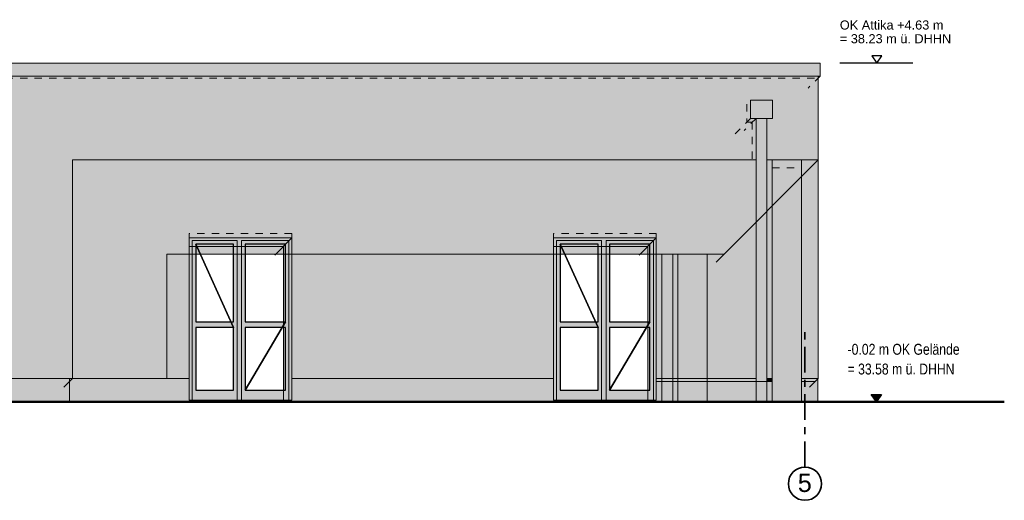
# Model space of a CAD drawing. Header units: metres. Extents: x 1169 to 1496, y -112 to 50.
# Tile 199 of 256: x 1376 to 1390, y -34 to -27. Entities that reach past the tile are written whole.
import ezdxf

# ---------------------------------------------------------------- set-up
doc = ezdxf.new("R2010")
doc.units = ezdxf.units.M
doc.header["$XCLIPFRAME"] = 2
for name, pattern in [('AUSGEZOGEN', [0]), ('PUNKT2_S9', [0.0015, 0, -0.0015]), ('STRICHPUNKT2_S5', [0.5, 0.35, -0.05, 0.05, -0.05]), ('VERDECKT2_S2', [0.15, 0.1, -0.05])]:
    doc.linetypes.add(name, pattern=pattern)
for name, color, linetype, lineweight in [('XR$2$Achsen', 4, 'AUSGEZOGEN', 13), ('XR$2$Allgemein', 4, 'AUSGEZOGEN', 13), ('XR$2$Ansicht', 1, 'AUSGEZOGEN', 50), ('XR$2$Beschriften', 4, 'AUSGEZOGEN', 13), ('XR$2$Dach_1', 3, 'AUSGEZOGEN', 18), ('XR$2$Maßlinie 1_50', 7, 'AUSGEZOGEN', 25), ('XR$2$Text 1_100', 3, 'AUSGEZOGEN', 18), ('XR$2$Türen', 3, 'AUSGEZOGEN', 18), ('XR$2$Wegeflächen', 4, 'AUSGEZOGEN', 13), ('XR$3$Design', 4, 'AUSGEZOGEN', 13), ('XR$3$Muster', 4, 'AUSGEZOGEN', 13), ('XR$3$Möblierung', 4, 'AUSGEZOGEN', 13), ('XR$4$Ansicht', 1, 'AUSGEZOGEN', 50), ('XR$4$Muster', 4, 'AUSGEZOGEN', 13), ('XR$4$Möblierung', 4, 'AUSGEZOGEN', 13), ('XR$4$STANDARD_1', 7, 'AUSGEZOGEN', 25), ('XR$5$Möblierung', 4, 'AUSGEZOGEN', 13)]:
    doc.layers.add(name, color=color, linetype=linetype, lineweight=lineweight)
doc.styles.add('ARIAL', font='arial.ttf')
picture_1 = doc.add_image_def('image1.tif', size_in_pixel=(512, 512))

# ---------------------------------------------------------------- blocks, each defined once
blk = doc.blocks.new('NSY145')
at = {"color": 0, "linetype": 'ByBlock', "lineweight": -2}
for p, q in [((-0.035, 0.05), (0, 0.05)), ((0, 0), (-0.035, 0.05)), ((0.0302, 0.0475), (-0.0302, 0.0475)), ((-0.0302, 0.0475), (0, 0.0044)), ((-0.0254, 0.045), (0, 0.045)), ((0, 0.0087), (-0.0254, 0.045)), ((0.0206, 0.0425), (-0.0206, 0.0425)), ((-0.0206, 0.0425), (0, 0.0131)), ((-0.0159, 0.04), (0, 0.04)), ((0, 0.0174), (-0.0159, 0.04)), ((0.011, 0.0375), (-0.011, 0.0375)), ((-0.011, 0.0375), (0, 0.0218)), ((-0.0063, 0.035), (0, 0.035)), ((0, 0.0261), (-0.0063, 0.035)), ((0.0014, 0.0325), (-0.0014, 0.0325)), ((-0.0014, 0.0325), (0, 0.0305)), ((0, 0.05), (0.035, 0.05)), ((0.035, 0.05), (0, 0)), ((0, 0.0044), (0.0302, 0.0475)), ((0, 0.045), (0.0254, 0.045)), ((0.0254, 0.045), (0, 0.0087)), ((0, 0.0131), (0.0206, 0.0425)), ((0, 0.04), (0.0159, 0.04)), ((0.0159, 0.04), (0, 0.0174)), ((0, 0.0218), (0.011, 0.0375)), ((0, 0.035), (0.0063, 0.035)), ((0.0063, 0.035), (0, 0.0261)), ((0, 0.0305), (0.0014, 0.0325))]:
    blk.add_line(p, q, dxfattribs=at)
blk = doc.blocks.new('NSY144')
at = {"color": 0, "linetype": 'ByBlock', "lineweight": -2}
for p, q in [((0.035, 0.05), (-0.035, 0.05)), ((-0.035, 0.05), (0, 0)), ((0, 0), (0.035, 0.05))]:
    blk.add_line(p, q, dxfattribs=at)

msp = doc.modelspace()

# ---------------------------------------------------------------- hatches: boundary and pattern name
at = {"layer": 'XR$3$Muster', "linetype": 'AUSGEZOGEN', "lineweight": 13, "transparency": 33554687}
msp.add_hatch(color=252, dxfattribs=at).paths.add_polyline_path([(1386.1317, -28.6438), (1386.4317, -28.6438), (1386.4317, -28.3938), (1386.1317, -28.3938)])
h = msp.add_hatch(color=7, dxfattribs=at)
h.set_gradient(color1=(199, 199, 199), color2=(48, 48, 48), one_color=1, name='INVCYLINDER')
h.paths.add_polyline_path([(1386.2067, -32.5331), (1386.3567, -32.5331), (1386.3567, -28.6438), (1386.2067, -28.6438)], flags=0)
at = {"layer": 'XR$3$Möblierung', "linetype": 'AUSGEZOGEN', "lineweight": 13, "true_color": 0x9f9d98, "transparency": 33554687}
msp.add_hatch(color=253, dxfattribs=at).paths.add_polyline_path([(1387.0881, -28.0604), (1387.0881, -27.8831), (1359.8411, -27.8831), (1356.6825, -27.8844), (1356.6825, -28.0604)])
at = {"layer": 'XR$4$Muster', "linetype": 'AUSGEZOGEN', "lineweight": 13, "transparency": 33554687}
for points in [[(1386.08, -28.6955), (1386.155, -28.6955), (1386.155, -29.2131), (1386.2067, -29.2131), (1386.2067, -28.6438), (1386.1317, -28.6438), (1386.1317, -28.3938), (1386.08, -28.4455)], [(1378.4281, -30.4004), (1379.7208, -30.4004), (1379.7208, -32.5131), (1379.8381, -32.5131), (1379.8381, -30.2831), (1378.4281, -30.2831)], [(1383.4281, -30.4004), (1384.7208, -30.4004), (1384.7208, -32.5131), (1384.8381, -32.5131), (1384.8381, -30.2831), (1383.4281, -30.2831)], [(1373.5831, -32.2131), (1373.5831, -32.2531), (1378.4281, -32.2531), (1378.4281, -32.2131)], [(1379.8381, -32.2131), (1379.8381, -32.2531), (1383.4281, -32.2531), (1383.4281, -32.2131)], [(1386.2067, -32.2531), (1386.2067, -32.2131), (1384.8381, -32.2131), (1384.8381, -32.2531)], [(1386.4281, -32.2531), (1386.4281, -32.2131), (1386.3567, -32.2131), (1386.3567, -32.2531)], [(1386.8281, -32.2531), (1387.0181, -32.2531), (1387.0531, -32.2181), (1387.0531, -32.2131), (1386.8281, -32.2131)]]:
    msp.add_hatch(color=250, dxfattribs=at).paths.add_polyline_path(points)
at = {"layer": 'XR$4$Möblierung', "linetype": 'AUSGEZOGEN', "lineweight": 13, "transparency": 33554687}
msp.add_hatch(color=59, dxfattribs=at).paths.add_polyline_path([(1387.0581, -28.0604), (1356.7081, -28.0604), (1356.7081, -28.0904), (1387.0581, -28.0904)])
at = {"layer": 'XR$4$STANDARD_1', "linetype": 'AUSGEZOGEN', "lineweight": 50, "transparency": 33554687}
for points in [[(1385.5353, -32.5331), (1385.5353, -30.5059), (1385.7653, -30.5059), (1386.2067, -30.0645), (1386.2067, -29.2131), (1376.8281, -29.2131), (1376.8281, -32.2131), (1378.1209, -32.2131), (1378.1209, -30.5059), (1385.1353, -30.5059), (1385.1353, -32.5331)], [(1387.0581, -29.2131), (1386.3567, -29.2131), (1386.3567, -29.9145), (1386.4281, -29.8431), (1386.4281, -29.3197), (1386.8281, -29.3197), (1386.8281, -29.4431)], [(1385.0639, -30.5059), (1384.9139, -30.5059), (1384.9139, -32.5331), (1385.0639, -32.5331)]]:
    msp.add_hatch(color=250, dxfattribs=at).paths.add_polyline_path(points)
at = {"layer": 'XR$5$Möblierung', "linetype": 'AUSGEZOGEN', "lineweight": 13, "true_color": 0xe1d7c9, "transparency": 33554687}
h = msp.add_hatch(color=254, dxfattribs=at)
h.paths.add_polyline_path([(1386.08, -28.4455), (1386.1317, -28.3938), (1386.4317, -28.3938), (1386.4317, -28.6438), (1386.3567, -28.6438), (1386.3567, -29.2131), (1387.0581, -29.2131), (1387.0581, -28.0904), (1356.7681, -28.0904), (1356.7681, -32.2131), (1360.3279, -32.2131), (1360.3279, -30.7231), (1357.9281, -30.7231), (1357.9281, -29.7831), (1360.3279, -29.7831), (1360.3279, -28.6955), (1360.2529, -28.6955), (1360.2529, -28.4455), (1360.3046, -28.3938), (1360.6046, -28.3938), (1360.6046, -28.6438), (1360.5296, -28.6438), (1360.5296, -29.7831), (1373.3815, -29.7831), (1373.3815, -28.6955), (1373.3065, -28.6955), (1373.3065, -28.4455), (1373.3581, -28.3938), (1373.6581, -28.3938), (1373.6581, -28.6438), (1373.5831, -28.6438), (1373.5831, -29.7831), (1375.4631, -29.7831), (1375.4631, -30.7231), (1373.5831, -30.7231), (1373.5831, -32.2131), (1376.8281, -32.2131), (1376.8281, -29.2131), (1386.155, -29.2131), (1386.155, -28.6955), (1386.08, -28.6955)])
h.paths.add_polyline_path([(1360.5296, -30.7231), (1360.5296, -32.2131), (1373.3815, -32.2131), (1373.3815, -30.7231)])
h.paths.add_polyline_path([(1386.8281, -32.5331), (1386.8281, -29.3197), (1386.4281, -29.3197), (1386.4281, -32.5331)])
h.paths.add_polyline_path([(1375.4221, -30.7935), (1374.7621, -30.7935), (1374.7926, -30.7631), (1375.4526, -30.7631)], flags=16)
h.paths.add_polyline_path([(1357.9281, -30.7631), (1358.5881, -30.7631), (1358.5577, -30.7935), (1357.8977, -30.7935)], flags=16)
h.paths.add_polyline_path([(1360.6781, -30.7631), (1361.3381, -30.7631), (1361.3077, -30.7935), (1360.6477, -30.7935)], flags=16)
h.paths.add_polyline_path([(1373.1821, -30.7935), (1372.5221, -30.7935), (1372.5526, -30.7631), (1373.2126, -30.7631)], flags=16)
h.paths.add_polyline_path([(1370.5577, -30.7935), (1369.8977, -30.7935), (1369.9281, -30.7631), (1370.5881, -30.7631)], flags=16)
h.paths.add_polyline_path([(1369.1827, -30.7935), (1368.5227, -30.7935), (1368.5531, -30.7631), (1369.2131, -30.7631)], flags=16)
h.paths.add_polyline_path([(1366.0577, -30.7935), (1365.3977, -30.7935), (1365.4281, -30.7631), (1366.0881, -30.7631)], flags=16)
h.paths.add_polyline_path([(1363.6827, -30.7935), (1363.0227, -30.7935), (1363.0531, -30.7631), (1363.7131, -30.7631)], flags=16)
at = {"layer": 'XR$5$Möblierung', "linetype": 'AUSGEZOGEN', "lineweight": 13, "true_color": 0xcdc4b7, "transparency": 33554687}
for points in [[(1386.8281, -29.4431), (1386.8281, -32.2131), (1387.0581, -32.2131), (1387.0581, -29.2131)], [(1386.4281, -32.2131), (1386.4281, -29.8431), (1386.3567, -29.9145), (1386.3567, -32.2131)], [(1385.5353, -32.2131), (1386.2067, -32.2131), (1386.2067, -30.0645), (1385.7653, -30.5059), (1385.5353, -30.5059)], [(1378.1209, -30.5059), (1378.1209, -32.2131), (1378.4281, -32.2131), (1378.4281, -30.5059)], [(1379.8381, -30.5059), (1379.8381, -32.2131), (1383.4281, -32.2131), (1383.4281, -30.5059)], [(1384.9139, -32.2131), (1384.9139, -30.5059), (1384.8381, -30.5059), (1384.8381, -32.2131)], [(1385.1353, -32.2131), (1385.1353, -30.5059), (1385.0639, -30.5059), (1385.0639, -32.2131)]]:
    msp.add_hatch(color=9, dxfattribs=at).paths.add_polyline_path(points)
at = {"layer": 'XR$5$Möblierung', "linetype": 'AUSGEZOGEN', "lineweight": 13, "true_color": 0x575044, "transparency": 33554687}
h = msp.add_hatch(color=251, dxfattribs=at)
h.paths.add_polyline_path([(1379.1981, -31.5131), (1379.7208, -31.5131), (1379.7208, -31.4331), (1379.1981, -31.4331), (1379.1981, -30.5059), (1379.0381, -30.5059), (1379.0381, -31.4331), (1378.5181, -31.4331), (1378.5181, -30.5059), (1378.4281, -30.5059), (1378.4281, -32.5131), (1379.7208, -32.5131), (1379.7208, -32.3731), (1379.1981, -32.3731)])
h.paths.add_polyline_path([(1378.5181, -32.3731), (1378.5181, -31.5131), (1379.0381, -31.5131), (1379.0381, -32.3731)], flags=16)
h = msp.add_hatch(color=251, dxfattribs=at)
h.paths.add_polyline_path([(1384.1981, -31.5131), (1384.7208, -31.5131), (1384.7208, -31.4331), (1384.1981, -31.4331), (1384.1981, -30.5059), (1384.0381, -30.5059), (1384.0381, -31.4331), (1383.5181, -31.4331), (1383.5181, -30.5059), (1383.4281, -30.5059), (1383.4281, -32.5131), (1384.7208, -32.5131), (1384.7208, -32.3731), (1384.1981, -32.3731)])
h.paths.add_polyline_path([(1383.5181, -32.3731), (1383.5181, -31.5131), (1384.0381, -31.5131), (1384.0381, -32.3731)], flags=16)
at = {"layer": 'XR$5$Möblierung', "linetype": 'AUSGEZOGEN', "lineweight": 13, "true_color": 0x766a5e, "transparency": 33554687}
msp.add_hatch(color=251, dxfattribs=at).paths.add_polyline_path([(1373.5831, -32.5331), (1376.7881, -32.5331), (1376.7881, -32.2531), (1373.5831, -32.2531)])
at = {"layer": 'XR$5$Möblierung', "linetype": 'AUSGEZOGEN', "lineweight": 13, "true_color": 0x62584e, "transparency": 33554687}
for points in [[(1384.8381, -32.2531), (1384.8381, -32.5131), (1383.4281, -32.5131), (1383.4281, -32.2531), (1379.8381, -32.2531), (1379.8381, -32.5131), (1378.4281, -32.5131), (1378.4281, -32.2531), (1376.7881, -32.2531), (1376.7881, -32.5331), (1384.9139, -32.5331), (1384.9139, -32.2531)], [(1385.1353, -32.5331), (1385.1353, -32.2531), (1385.0639, -32.2531), (1385.0639, -32.5331)], [(1386.2067, -32.5331), (1386.2067, -32.2531), (1385.5353, -32.2531), (1385.5353, -32.5331)], [(1386.3567, -32.2531), (1386.3567, -32.5331), (1386.4281, -32.5331), (1386.4281, -32.2531)], [(1386.8281, -32.2531), (1386.8281, -32.5331), (1387.0531, -32.5331), (1387.0531, -32.2181), (1387.0181, -32.2531)]]:
    msp.add_hatch(color=251, dxfattribs=at).paths.add_polyline_path(points)

# ---------------------------------------------------------------- linework, layer by layer
at = {"layer": 'XR$2$Achsen', "color": 35, "linetype": 'STRICHPUNKT2_S5', "lineweight": 35, "transparency": 33554687}
msp.add_line((1386.8781, -33.4295), (1386.8781, -31.5331), dxfattribs=at)
at = {"layer": 'XR$2$Achsen', "color": 35, "linetype": 'AUSGEZOGEN', "lineweight": 35, "transparency": 33554687}
msp.add_circle((1386.8781, -33.6577), 0.2282, dxfattribs=at)
at = {"layer": 'XR$2$Allgemein', "color": 4, "linetype": 'AUSGEZOGEN', "lineweight": 13, "transparency": 33554687}
for p, q in [((1376.8281, -29.2131), (1386.2067, -29.2131)), ((1376.8281, -29.2131), (1376.8281, -32.2131)), ((1386.3567, -29.2131), (1387.0581, -29.2131))]:
    msp.add_line(p, q, dxfattribs=at)
at = {"layer": 'XR$2$Ansicht', "color": 4, "linetype": 'AUSGEZOGEN', "lineweight": 13, "transparency": 33554687}
for p, q in [((1356.6825, -27.8831), (1387.0881, -27.8831)), ((1387.0881, -27.8831), (1387.0881, -28.0604)), ((1387.0881, -28.0604), (1356.6825, -28.0604)), ((1387.0581, -32.2131), (1387.0581, -28.0604)), ((1386.2067, -32.5331), (1386.2067, -28.6438)), ((1386.3567, -32.5331), (1386.3567, -28.6438)), ((1386.4281, -32.5331), (1386.4281, -29.2131)), ((1386.8281, -32.5331), (1386.8281, -29.2131)), ((1378.4281, -30.2831), (1378.4281, -32.5131)), ((1379.0881, -30.3181), (1378.4681, -30.3181)), ((1378.4681, -30.3181), (1378.4681, -32.5131)), ((1379.0381, -30.3681), (1378.5181, -30.3681)), ((1379.0881, -32.5131), (1379.0881, -30.3181)), ((1379.7981, -30.3181), (1379.1481, -30.3181)), ((1379.1481, -30.3181), (1379.1481, -32.5131)), ((1379.7481, -30.3681), (1379.1981, -30.3681)), ((1379.7981, -32.5131), (1379.7981, -30.3181)), ((1379.8381, -32.5131), (1379.8381, -30.2831)), ((1383.4281, -30.2831), (1383.4281, -32.5131)), ((1384.0881, -30.3181), (1383.4681, -30.3181)), ((1383.4681, -30.3181), (1383.4681, -32.5131)), ((1384.0381, -30.3681), (1383.5181, -30.3681)), ((1384.0881, -32.5131), (1384.0881, -30.3181)), ((1384.7981, -30.3181), (1384.1481, -30.3181)), ((1384.1481, -30.3181), (1384.1481, -32.5131)), ((1384.7481, -30.3681), (1384.1981, -30.3681)), ((1384.7981, -32.5131), (1384.7981, -30.3181)), ((1384.8381, -32.5131), (1384.8381, -30.2831)), ((1379.0381, -31.4331), (1378.5181, -31.4331)), ((1379.7481, -31.4331), (1379.1981, -31.4331)), ((1384.0381, -31.4331), (1383.5181, -31.4331)), ((1384.7481, -31.4331), (1384.1981, -31.4331)), ((1378.5181, -31.5131), (1379.0381, -31.5131)), ((1379.1981, -31.5131), (1379.7481, -31.5131)), ((1383.5181, -31.5131), (1384.0381, -31.5131)), ((1384.1981, -31.5131), (1384.7481, -31.5131)), ((1373.5831, -32.2131), (1378.4281, -32.2131)), ((1376.7881, -32.2131), (1376.7881, -32.5331)), ((1379.8381, -32.2131), (1383.4281, -32.2131)), ((1384.8381, -32.2131), (1386.2067, -32.2131)), ((1386.3567, -32.2131), (1386.4281, -32.2131)), ((1386.8281, -32.2131), (1387.0581, -32.2131)), ((1387.0531, -32.2131), (1387.0531, -32.5331)), ((1378.5181, -32.3731), (1379.0381, -32.3731)), ((1379.1981, -32.3731), (1379.7481, -32.3731)), ((1383.5181, -32.3731), (1384.0381, -32.3731)), ((1384.1981, -32.3731), (1384.7481, -32.3731))]:
    msp.add_line(p, q, dxfattribs=at)
at = {"layer": 'XR$2$Ansicht', "color": 4, "linetype": 'VERDECKT2_S2', "lineweight": 13, "transparency": 33554687}
for p, q in [((1379.8381, -30.2231), (1378.4281, -30.2231)), ((1384.8381, -30.2231), (1383.4281, -30.2231))]:
    msp.add_line(p, q, dxfattribs=at)
at = {"layer": 'XR$2$Ansicht', "color": 4, "linetype": 'AUSGEZOGEN', "lineweight": 13, "transparency": 33554687}
msp.add_lwpolyline([(1386.1317, -28.6438), (1386.4317, -28.6438), (1386.4317, -28.3938), (1386.1317, -28.3938), (1386.1317, -28.6438)], close=True, dxfattribs=at)
at = {"layer": 'XR$2$Dach_1', "color": 4, "linetype": 'AUSGEZOGEN', "lineweight": 13, "transparency": 33554687}
for p, q in [((1378.4281, -32.5131), (1379.8381, -32.5131)), ((1383.4281, -32.5131), (1384.8381, -32.5131))]:
    msp.add_line(p, q, dxfattribs=at)
at = {"layer": 'XR$2$Maßlinie 1_50', "color": 7, "linetype": 'AUSGEZOGEN', "lineweight": 25, "transparency": 33554687}
msp.add_line((1388.3584, -27.8825), (1387.3584, -27.8825), dxfattribs=at)
at = {"layer": 'XR$2$Türen', "color": 3, "linetype": 'AUSGEZOGEN', "lineweight": 13, "transparency": 33554687}
for p, q in [((1378.4281, -30.2831), (1378.4281, -30.2231)), ((1379.8381, -30.2831), (1379.8381, -30.2231)), ((1383.4281, -30.2831), (1383.4281, -30.2231)), ((1384.8381, -30.2831), (1384.8381, -30.2231)), ((1378.5181, -30.3681), (1378.5181, -31.4331)), ((1379.0381, -31.4331), (1379.0381, -30.3681)), ((1379.1981, -30.3681), (1379.1981, -31.4331)), ((1379.7481, -31.4331), (1379.7481, -30.3681)), ((1383.5181, -30.3681), (1383.5181, -31.4331)), ((1384.0381, -31.4331), (1384.0381, -30.3681)), ((1384.1981, -30.3681), (1384.1981, -31.4331)), ((1384.7481, -31.4331), (1384.7481, -30.3681)), ((1378.5181, -31.5131), (1378.5181, -32.3731)), ((1379.0381, -32.3731), (1379.0381, -31.5131)), ((1379.1981, -31.5131), (1379.1981, -32.3731)), ((1379.7481, -32.3731), (1379.7481, -31.5131)), ((1383.5181, -31.5131), (1383.5181, -32.3731)), ((1384.0381, -32.3731), (1384.0381, -31.5131)), ((1384.1981, -31.5131), (1384.1981, -32.3731)), ((1384.7481, -32.3731), (1384.7481, -31.5131))]:
    msp.add_line(p, q, dxfattribs=at)
at = {"layer": 'XR$2$Türen', "color": 4, "linetype": 'AUSGEZOGEN', "lineweight": 13, "transparency": 33554687}
for p, q in [((1378.4281, -30.2831), (1379.8381, -30.2831)), ((1383.4281, -30.2831), (1384.8381, -30.2831))]:
    msp.add_line(p, q, dxfattribs=at)
at = {"layer": 'XR$2$Wegeflächen', "color": 1, "linetype": 'AUSGEZOGEN', "lineweight": 50, "transparency": 33554687}
msp.add_line((1389.613, -32.5331), (1338.7717, -32.5331), dxfattribs=at)
at = {"layer": 'XR$4$Ansicht', "color": 7, "linetype": 'PUNKT2_S9', "lineweight": 13, "transparency": 33554687}
for p, q in [((1356.7081, -28.0904), (1387.0581, -28.0904)), ((1387.0881, -28.0604), (1386.9228, -28.2257)), ((1386.08, -28.4455), (1386.08, -28.6955)), ((1386.1317, -28.6438), (1385.8727, -28.9028)), ((1386.2067, -28.6438), (1386.0414, -28.8091)), ((1386.08, -28.6955), (1386.155, -28.6955)), ((1386.155, -28.6955), (1386.155, -29.2131)), ((1386.4281, -29.3197), (1386.8281, -29.3197))]:
    msp.add_line(p, q, dxfattribs=at)
at = {"layer": 'XR$4$Ansicht', "color": 35, "linetype": 'AUSGEZOGEN', "lineweight": 13, "transparency": 33554687}
for p, q in [((1387.0581, -29.2131), (1385.6573, -30.6139)), ((1379.8381, -30.2831), (1379.6034, -30.5178)), ((1384.8381, -30.2831), (1384.6034, -30.5178)), ((1378.1209, -30.5059), (1385.7653, -30.5059)), ((1378.1209, -30.5059), (1378.1209, -32.2131)), ((1379.7208, -30.4004), (1378.4281, -30.4004)), ((1379.7208, -30.4004), (1379.7208, -32.5131)), ((1384.7208, -30.4004), (1383.4281, -30.4004)), ((1384.7208, -30.4004), (1384.7208, -32.5131)), ((1384.9139, -32.5331), (1384.9139, -30.5059)), ((1385.0639, -32.5331), (1385.0639, -30.5059)), ((1385.1353, -32.5331), (1385.1353, -30.5059)), ((1385.5353, -32.5331), (1385.5353, -30.5059)), ((1376.8281, -32.2131), (1376.7079, -32.3333)), ((1386.4281, -32.2531), (1384.8381, -32.2531)), ((1387.0181, -32.2531), (1386.8281, -32.2531)), ((1387.0581, -32.2131), (1386.9379, -32.3333))]:
    msp.add_line(p, q, dxfattribs=at)

# ---------------------------------------------------------------- block references
at = {"layer": 'XR$2$Beschriften', "color": 3, "lineweight": 25, "transparency": 33554687, "xscale": 1.999999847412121, "yscale": 1.999999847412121, "zscale": 1.999999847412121}
msp.add_blockref('NSY145', (1387.8584, -32.5331), dxfattribs=at)
at = {"layer": 'XR$2$Maßlinie 1_50', "color": 7, "linetype": 'AUSGEZOGEN', "lineweight": 25, "transparency": 33554687, "xscale": 1.999999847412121, "yscale": 1.999999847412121, "zscale": 1.999999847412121}
msp.add_blockref('NSY144', (1387.8638, -27.8825), dxfattribs=at)

# ---------------------------------------------------------------- texts
at = {"layer": 'XR$2$Achsen', "color": 35, "linetype": 'AUSGEZOGEN', "lineweight": 35, "transparency": 33554687, "insert": (1386.7791, -33.7747), "char_height": 0.25, "width": 0.319622, "attachment_point": 7, "style": 'ARIAL'}
msp.add_mtext('\\W0.99;5', dxfattribs=at)
at = {"layer": 'XR$2$Text 1_100', "color": 7, "linetype": 'AUSGEZOGEN', "lineweight": 25, "transparency": 33554687, "insert": (1387.3561, -27.2976), "char_height": 0.125, "width": 1.595846, "attachment_point": 1, "line_spacing_factor": 0.903614, "style": 'ARIAL'}
msp.add_mtext('\\A1;{\\fArial|i0|b0;\\H0.125000;\\W1.000000;\\C7;OK Attika +4.63 m}\\P{\\fArial|i0|b0;\\H0.125000;\\W1.000000;\\C7;= 38.23 m ü. DHHN}\\P', dxfattribs=at)
at = {"layer": 'XR$2$Text 1_100', "color": 3, "linetype": 'AUSGEZOGEN', "lineweight": 25, "transparency": 33554687, "insert": (1387.4626, -31.7373), "char_height": 0.15, "width": 1.602159, "attachment_point": 1, "line_spacing_factor": 1.084337, "style": 'ARIAL'}
msp.add_mtext('\\A1;{\\fArial|i0|b0;\\H0.150000;\\W0.800000;\\C3;-0.02 m OK Gelände}\\P{\\fArial|i0|b0;\\H0.150000;\\W0.800000;\\C3;= 33.58 m ü. DHHN}\\P', dxfattribs=at)

# ---------------------------------------------------------------- pictures from other files: only their frames are drawn
at = {"layer": 'XR$3$Design', "color": 7, "linetype": 'AUSGEZOGEN', "lineweight": 25, "transparency": 33554687}
image = msp.add_image(picture_1, insert=(1378.5181, -32.3731), size_in_units=(0.52, 2.005), dxfattribs=at)
image.set_boundary_path([(-0.5, -0.5), (-0.5, 271.46), (511.5, 271.46), (511.5, -0.5), (-0.5, -0.5), (511.5, 291.89), (-0.5, 291.89), (-0.5, 511.5), (511.5, 511.5), (511.5, 291.89), (-0.5, -0.5)])
image = msp.add_image(picture_1, insert=(1379.1981, -32.3731), size_in_units=(0.55, 2.005), dxfattribs=at)
image.set_boundary_path([(-0.5, 511.5), (511.5, 511.5), (511.5, 291.89), (-0.5, 291.89), (-0.5, 511.5), (511.5, 271.46), (511.5, -0.5), (-0.5, -0.5), (-0.5, 271.46), (511.5, 271.46), (-0.5, 511.5)])
image = msp.add_image(picture_1, insert=(1383.5181, -32.3731), size_in_units=(0.52, 2.005), dxfattribs=at)
image.set_boundary_path([(-0.5, -0.5), (-0.5, 271.46), (511.5, 271.46), (511.5, -0.5), (-0.5, -0.5), (511.5, 291.89), (-0.5, 291.89), (-0.5, 511.5), (511.5, 511.5), (511.5, 291.89), (-0.5, -0.5)])
image = msp.add_image(picture_1, insert=(1384.1981, -32.3731), size_in_units=(0.55, 2.005), dxfattribs=at)
image.set_boundary_path([(-0.5, 511.5), (511.5, 511.5), (511.5, 291.89), (-0.5, 291.89), (-0.5, 511.5), (511.5, 271.46), (511.5, -0.5), (-0.5, -0.5), (-0.5, 271.46), (511.5, 271.46), (-0.5, 511.5)])

doc.saveas('drawing.dxf')
